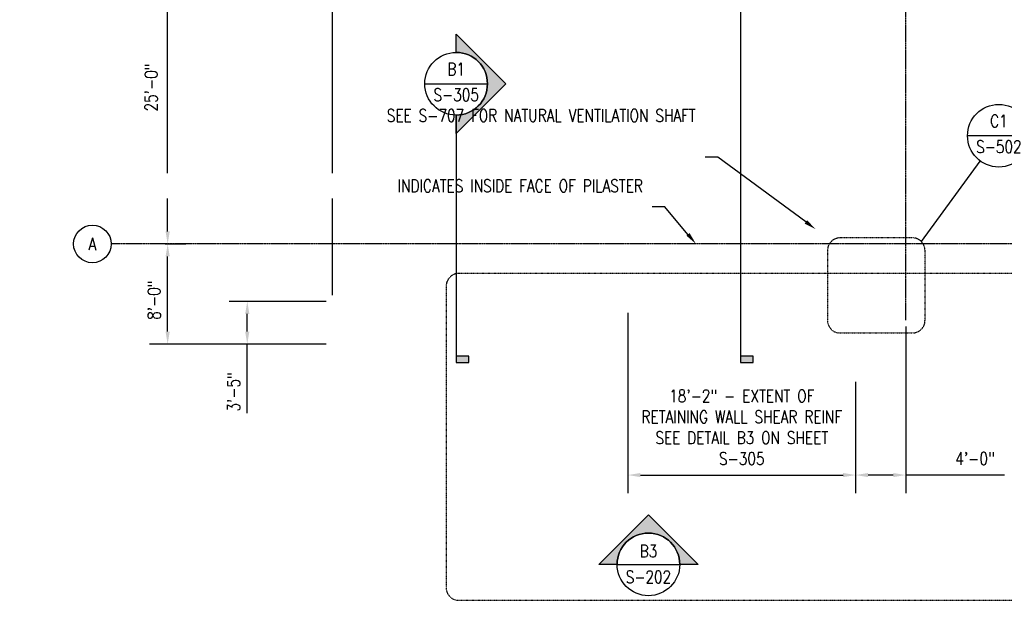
# Model space of a CAD drawing. Header units: inches. Extents: x -19111 to 19111, y -1165 to 819.
# Tile 1 of 78: x -1416 to -474, y -1081 to -524. Entities that reach past the tile are written whole.
import ezdxf
from ezdxf import colors
from ezdxf.entities.mleader import LeaderData, LeaderLine
from ezdxf.enums import TextEntityAlignment as Align
from ezdxf.math import Vec2, Vec3

# ---------------------------------------------------------------- set-up
doc = ezdxf.new("R2010")
doc.units = ezdxf.units.IN
doc.header["$MEASUREMENT"] = 0
doc.linetypes.add('CENTER2', pattern=[1.125, 0.75, -0.125, 0.125, -0.125])
doc.linetypes.add('Dash', pattern=[0.25, 0.125, -0.125])
doc.layers.add('G-ANNO-REFR', color=2, linetype='Continuous', lineweight=35)
doc.layers.add('G-ANNO-SYMB', color=2, linetype='Continuous', lineweight=25)
for name, color, linetype in [('S-ANNO-DIMS', 1, 'Continuous'), ('S-ANNO-NOTE', 2, 'Continuous'), ('S-ANNO-SYMB', 2, 'Continuous'), ('S-ANNO-TEXT', 2, 'Continuous'), ('S-GRID', 1, 'CENTER2'), ('S-GRID-IDEN', 1, 'Continuous')]:
    doc.layers.add(name, color=color, linetype=linetype)
doc.styles.add('AEC_COMN_TITLE', font='romans.shx', dxfattribs={"width": 0.8, "height": 0.1875})
doc.styles.add('Annotative', font='romans.shx', dxfattribs={"width": 0.8, "height": 0.125})
doc.styles.add('Arial', font='romans.shx', dxfattribs={"width": 0.8})
doc.styles.add('ROMANS', font='romans.shx', dxfattribs={"width": 0.8})
doc.dimstyles.new('Annotative', dxfattribs={"dimscale": 0, "dimtxt": 0.125, "dimasz": 0.125, "dimexe": 0.18, "dimexo": 0.0625, "dimgap": 0.09, "dimtad": 1, "dimdec": 3, "dimzin": 3, "dimdsep": 46, "dimlunit": 4, "dimtxsty": 'Annotative', "dimcen": 0.09, "dimclrt": 2, "dimazin": 2, "dimtfac": 1, "dimtdec": 3, "dimtmove": 1, "dimatfit": 3, "dimfxl": 1, "dimtfill": 1, "dimfrac": 2, "dimtolj": 1, "dimtzin": 0, "dimarcsym": 0})

# ---------------------------------------------------------------- blocks, each defined once
blk = doc.blocks.new('Grid - Circle 3_8_-570341-00_SP_Foundation Plan-TO FDN_DOC')
at = {"layer": 'S-GRID-IDEN'}
blk.add_circle((0, 0), 0.1875, dxfattribs=at)
blk = doc.blocks.new('*D14')
at = {"layer": 'Defpoints', "color": 0, "transparency": 16777216}
for p in [(-1283.25, -739.16), (-1274.76, -739.16), (-1116.98, -835.16)]:
    blk.add_point(p, dxfattribs=at)
at = {"layer": 'S-ANNO-DIMS', "color": 0, "lineweight": -2, "transparency": 16777216}
for p, q in [((-1277.25, -739.16), (-1257.48, -739.16)), ((-1274.76, -823.16), (-1274.76, -751.16)), ((-1122.98, -835.16), (-1292.04, -835.16))]:
    blk.add_line(p, q, dxfattribs=at)
at = {"layer": 'S-ANNO-DIMS', "color": 0, "transparency": 16777216}
for points in [[(-1276.76, -751.16), (-1272.76, -751.16), (-1274.76, -739.16)], [(-1276.76, -823.16), (-1272.76, -823.16), (-1274.76, -835.16)]]:
    blk.add_solid(points, dxfattribs=at)
at = {"layer": 'S-ANNO-DIMS', "color": 2, "lineweight": -3, "transparency": 16777216, "insert": (-1293.76, -811.82), "char_height": 12, "width": 49.3115, "attachment_point": 1, "rotation": 90, "line_spacing_factor": 0.983083, "style": 'Annotative'}
blk.add_mtext('\\A1;8\'-0"', dxfattribs=at)
blk = doc.blocks.new('*D13')
at = {"layer": 'Defpoints', "color": 0, "transparency": 16777216}
for p in [(-1274.76, -439.16), (-696.8, -439.16), (-1283.25, -739.16)]:
    blk.add_point(p, dxfattribs=at)
at = {"layer": 'S-ANNO-DIMS', "color": 0, "lineweight": -2, "transparency": 16777216}
blk.add_line((-1274.76, -727.16), (-1274.76, -451.16), dxfattribs=at)
at = {"layer": 'S-ANNO-DIMS', "color": 0, "transparency": 16777216}
for points in [[(-1276.76, -451.16), (-1272.76, -451.16), (-1274.76, -439.16)], [(-1276.76, -727.16), (-1272.76, -727.16), (-1274.76, -739.16)]]:
    blk.add_solid(points, dxfattribs=at)
at = {"layer": 'S-ANNO-DIMS', "color": 2, "lineweight": -3, "transparency": 16777216, "insert": (-1290.55, -589.16), "char_height": 12, "width": 60.1647, "attachment_point": 5, "rotation": 90, "style": 'Annotative', "bg_fill": 3, "box_fill_scale": 1.25, "bg_fill_color": 256, "bg_fill_true_color": 13158600, "bg_fill_transparency": 0}
blk.add_mtext('\\A1;25\'-0"', dxfattribs=at)
blk = doc.blocks.new('*D11')
at = {"layer": 'Defpoints', "color": 0, "transparency": 16777216}
for p in [(-833.98, 63.34), (-833.98, -511.16), (-1116.98, -794.16)]:
    blk.add_point(p, dxfattribs=at)
at = {"layer": 'S-ANNO-DIMS', "color": 0, "lineweight": -2, "transparency": 16777216}
for p, q in [((-1116.98, -788.16), (-1116.98, 80.62)), ((-833.98, -505.16), (-833.98, 80.62)), ((-1104.98, 63.34), (-845.98, 63.34))]:
    blk.add_line(p, q, dxfattribs=at)
at = {"layer": 'S-ANNO-DIMS', "color": 0, "transparency": 16777216}
for points in [[(-1104.98, 65.34), (-1104.98, 61.34), (-1116.98, 63.34)], [(-845.98, 65.34), (-845.98, 61.34), (-833.98, 63.34)]]:
    blk.add_solid(points, dxfattribs=at)
at = {"layer": 'S-ANNO-DIMS', "color": 2, "lineweight": -3, "transparency": 16777216, "insert": (-975.48, 79.13), "char_height": 12, "width": 60.1647, "attachment_point": 5, "style": 'Annotative', "bg_fill": 3, "box_fill_scale": 1.25, "bg_fill_color": 256, "bg_fill_true_color": 13158600, "bg_fill_transparency": 0}
blk.add_mtext('\\A1;23\'-7"', dxfattribs=at)
blk = doc.blocks.new('*D15')
at = {"layer": 'Defpoints', "color": 0, "transparency": 16777216}
for p in [(-1198.52, -794.16), (-1116.98, -794.16), (-1116.98, -835.16)]:
    blk.add_point(p, dxfattribs=at)
at = {"layer": 'S-ANNO-DIMS', "color": 0, "lineweight": -2, "transparency": 16777216}
for p, q in [((-1122.98, -794.16), (-1215.8, -794.16)), ((-1198.52, -823.16), (-1198.52, -806.16)), ((-1122.98, -835.16), (-1215.8, -835.16)), ((-1198.52, -901.24), (-1198.52, -835.16))]:
    blk.add_line(p, q, dxfattribs=at)
at = {"layer": 'S-ANNO-DIMS', "color": 0, "transparency": 16777216}
for points in [[(-1200.52, -806.16), (-1196.52, -806.16), (-1198.52, -794.16)], [(-1200.52, -823.16), (-1196.52, -823.16), (-1198.52, -835.16)]]:
    blk.add_solid(points, dxfattribs=at)
at = {"layer": 'S-ANNO-DIMS', "color": 2, "lineweight": -3, "transparency": 16777216, "insert": (-1217.52, -899.69), "char_height": 12, "width": 41.7676, "attachment_point": 1, "rotation": 90, "line_spacing_factor": 0.983083, "style": 'Annotative'}
blk.add_mtext('\\A1;3\'-5"', dxfattribs=at)
blk = doc.blocks.new('*D22')
at = {"layer": 'Defpoints', "color": 0, "transparency": 16777216}
for p in [(1117.02, 159.34), (-1116.98, -794.16), (1117.02, -794.16)]:
    blk.add_point(p, dxfattribs=at)
at = {"layer": 'S-ANNO-DIMS', "color": 0, "lineweight": -2, "transparency": 16777216}
for p, q in [((-1116.98, -788.16), (-1116.98, 176.62)), ((1117.02, -788.16), (1117.02, 176.62)), ((-1104.98, 159.34), (1105.02, 159.34))]:
    blk.add_line(p, q, dxfattribs=at)
at = {"layer": 'S-ANNO-DIMS', "color": 0, "transparency": 16777216}
for points in [[(-1104.98, 161.34), (-1104.98, 157.34), (-1116.98, 159.34)], [(1105.02, 161.34), (1105.02, 157.34), (1117.02, 159.34)]]:
    blk.add_solid(points, dxfattribs=at)
at = {"layer": 'S-ANNO-DIMS', "color": 2, "lineweight": -3, "transparency": 16777216, "insert": (0.02, 172.49), "char_height": 12, "width": 71.0179, "attachment_point": 5, "style": 'Annotative', "bg_fill": 3, "box_fill_scale": 1.25, "bg_fill_color": 256, "bg_fill_true_color": 13158600, "bg_fill_transparency": 0}
blk.add_mtext('\\A1;186\'-2"', dxfattribs=at)
blk = doc.blocks.new('*D23')
at = {"layer": 'Defpoints', "color": 0, "transparency": 16777216}
for p in [(-1116.98, 110.88), (-612.02, -95.16), (-1116.98, -794.16)]:
    blk.add_point(p, dxfattribs=at)
at = {"layer": 'S-ANNO-DIMS', "color": 0, "lineweight": -2, "transparency": 16777216}
for p, q in [((-1116.98, -788.16), (-1116.98, 128.16)), ((-612.02, -89.16), (-612.02, 128.16)), ((-624.02, 110.88), (-1104.98, 110.88))]:
    blk.add_line(p, q, dxfattribs=at)
at = {"layer": 'S-ANNO-DIMS', "color": 0, "transparency": 16777216}
for points in [[(-1104.98, 112.88), (-1104.98, 108.88), (-1116.98, 110.88)], [(-624.02, 112.88), (-624.02, 108.88), (-612.02, 110.88)]]:
    blk.add_solid(points, dxfattribs=at)
at = {"layer": 'S-ANNO-DIMS', "color": 2, "lineweight": -3, "transparency": 16777216, "insert": (-880.5, 124.02), "char_height": 12, "width": 71.0179, "attachment_point": 5, "style": 'Annotative', "bg_fill": 3, "box_fill_scale": 1.25, "bg_fill_color": 256, "bg_fill_true_color": 13158600, "bg_fill_transparency": 0}
blk.add_mtext('\\A1;42\'-1"', dxfattribs=at)
blk = doc.blocks.new('*U33')
at = {"lineweight": -3}
h = blk.add_hatch(color=256, dxfattribs=at)
edge = h.paths.add_edge_path()
edge.add_line((0, 0.3125), (0, 0.4947))
edge.add_line((0, 0.4947), (0.4947, 0))
edge.add_line((0.4947, 0), (0, -0.4947))
edge.add_line((0, -0.4947), (0, -0.3125))
edge.add_arc((0, 0), 0.3125, 270, 450)
blk.add_hatch(color=256, dxfattribs=at).paths.add_polyline_path([(0, -4.8615), (0, -4.924), (0.125, -4.924), (0.125, -4.8615)])
for p, q in [((0.4947, 0), (0, 0.4947)), ((-0.3125, 0), (0.3125, 0)), ((0, -0.4947), (0.4947, 0))]:
    blk.add_line(p, q, dxfattribs=at)
at = {"linetype": 'Continuous', "lineweight": -3}
blk.add_line((0, -0.3125), (0, -4.924), dxfattribs=at)
at = {"lineweight": -3, "flags": 128}
blk.add_lwpolyline([(0, 0.3125), (0, 0.4947), (0.4947, 0), (0, -0.4947), (0, -0.3125, 1), (0, 0.3125)], format="xyb", close=True, dxfattribs=at)
blk.add_lwpolyline([(0.0156, 0.3125), (0.0156, 0.3125)], dxfattribs=at)
blk.add_lwpolyline([(0.0156, 0.3125), (0.0156, 0.3125)], dxfattribs=at)
blk.add_lwpolyline([(0, -4.8615), (0, -4.924), (0.125, -4.924), (0.125, -4.8615), (0, -4.8615)], close=True, dxfattribs=at)
at = {"lineweight": -3}
blk.add_circle((0, 0), 0.3125, dxfattribs=at)
at = {"linetype": 'Continuous', "lineweight": -3, "style": 'Arial'}
blk.add_attdef('X#', text='', height=0.0938, dxfattribs=at).set_placement((0, 0.0469), align=Align.BOTTOM_CENTER)
blk.add_attdef('X-###', text='', height=0.0938, dxfattribs=at).set_placement((0, -0.0469), align=Align.TOP_CENTER)
blk = doc.blocks.new('Detail Callout AEC')
at = {"color": 0, "linetype": 'ByBlock', "lineweight": -3, "transparency": 16777216}
blk.add_line((0.25, 0), (-0.25, 0), dxfattribs=at)
blk.add_line((0.25, 0), (-0.25, 0), dxfattribs=at)
blk.add_circle((0, 0), 0.25, dxfattribs=at)
blk.add_circle((0, 0), 0.25, dxfattribs=at)
at = {"color": 0, "linetype": 'ByBlock', "lineweight": -3, "transparency": 16777216, "style": 'AEC_COMN_TITLE'}
for tag, p in [('VIEWNUMBER', (0, 0.0508)), ('VIEWNUMBER', (0, 0.0508)), ('SHEETNUMBER', (0, -0.1263)), ('SHEETNUMBER', (0, -0.1263))]:
    blk.add_attdef(tag, text='', height=0.0938, dxfattribs=at).set_placement(p, align=Align.CENTER)
blk = doc.blocks.new('*U34')
at = {"lineweight": -3}
h = blk.add_hatch(color=256, dxfattribs=at)
edge = h.paths.add_edge_path()
edge.add_line((-0.3125, 0), (-0.4947, 0))
edge.add_line((-0.4947, 0), (0, 0.4947))
edge.add_line((0, 0.4947), (0.4947, 0))
edge.add_line((0.4947, 0), (0.3125, 0))
edge.add_arc((0, 0), 0.3125, 0, 180)
for p, q in [((0, 0.4947), (-0.4947, 0)), ((0.4947, 0), (0, 0.4947)), ((-0.3125, 0), (0.3125, 0))]:
    blk.add_line(p, q, dxfattribs=at)
at = {"lineweight": -3, "flags": 128}
blk.add_lwpolyline([(-0.3125, 0), (-0.4947, 0), (0, 0.4947), (0.4947, 0), (0.3125, 0, 1), (-0.3125, 0)], format="xyb", close=True, dxfattribs=at)
blk.add_lwpolyline([(-0.3125, 0.0156), (-0.3125, 0.0156)], dxfattribs=at)
blk.add_lwpolyline([(-0.3125, 0.0156), (-0.3125, 0.0156)], dxfattribs=at)
at = {"lineweight": -3}
blk.add_circle((0, 0), 0.3125, dxfattribs=at)
at = {"linetype": 'Continuous', "lineweight": -3, "style": 'Arial'}
blk.add_attdef('X#', text='', height=0.0938, dxfattribs=at).set_placement((0, 0.0469), align=Align.BOTTOM_CENTER)
blk.add_attdef('X-###', text='', height=0.0938, dxfattribs=at).set_placement((0, -0.0469), align=Align.TOP_CENTER)
blk = doc.blocks.new('*D45')
at = {"layer": 'Defpoints', "color": 0, "transparency": 16777216}
for p in [(-833.98, -799.16), (-615.98, -865.16), (-615.98, -960.54)]:
    blk.add_point(p, dxfattribs=at)
at = {"layer": 'S-ANNO-DIMS', "color": 0, "lineweight": -2, "transparency": 16777216}
for p, q in [((-833.98, -805.16), (-833.98, -977.82)), ((-615.98, -871.16), (-615.98, -977.82)), ((-821.98, -960.54), (-627.98, -960.54))]:
    blk.add_line(p, q, dxfattribs=at)
at = {"layer": 'S-ANNO-DIMS', "color": 0, "transparency": 16777216}
for points in [[(-821.98, -958.54), (-821.98, -962.54), (-833.98, -960.54)], [(-627.98, -958.54), (-627.98, -962.54), (-615.98, -960.54)]]:
    blk.add_solid(points, dxfattribs=at)
at = {"layer": 'S-ANNO-DIMS', "color": 2, "transparency": 16777216, "insert": (-724.98, -914.76), "char_height": 12, "width": 213.7833, "attachment_point": 5, "style": 'Annotative'}
blk.add_mtext('\\A1;18\'-2" - EXTENT OF RETAINING WALL SHEAR REINF SEE DETAIL B3 ON SHEET S-305', dxfattribs=at)
blk = doc.blocks.new('*D46')
at = {"layer": 'Defpoints', "color": 0, "transparency": 16777216}
for p in [(-567.98, -812.25), (-615.98, -865.16), (-615.98, -960.54)]:
    blk.add_point(p, dxfattribs=at)
at = {"layer": 'S-ANNO-DIMS', "color": 0, "lineweight": -2, "transparency": 16777216}
for p, q in [((-567.98, -818.25), (-567.98, -977.82)), ((-615.98, -871.16), (-615.98, -977.82)), ((-579.98, -960.54), (-603.98, -960.54)), ((-473.5, -960.54), (-567.98, -960.54))]:
    blk.add_line(p, q, dxfattribs=at)
at = {"layer": 'S-ANNO-DIMS', "color": 0, "transparency": 16777216}
for points in [[(-603.98, -958.54), (-603.98, -962.54), (-615.98, -960.54)], [(-579.98, -958.54), (-579.98, -962.54), (-567.98, -960.54)]]:
    blk.add_solid(points, dxfattribs=at)
at = {"layer": 'S-ANNO-DIMS', "color": 2, "lineweight": -3, "transparency": 16777216, "insert": (-501.57, -944.76), "char_height": 12, "width": 94.8766, "attachment_point": 5, "style": 'Annotative', "bg_fill": 3, "box_fill_scale": 1.25, "bg_fill_color": 256, "bg_fill_true_color": 13158600, "bg_fill_transparency": 0}
blk.add_mtext('\\A1;4\'-0"', dxfattribs=at)
blk = doc.blocks.new('*U54')
at = {"lineweight": -3}
h = blk.add_hatch(color=256, dxfattribs=at)
edge = h.paths.add_edge_path()
edge.add_line((0, 0.3125), (0, 0.4947))
edge.add_line((0, 0.4947), (0.4947, 0))
edge.add_line((0.4947, 0), (0, -0.4947))
edge.add_line((0, -0.4947), (0, -0.3125))
edge.add_arc((0, 0), 0.3125, 270, 450)
blk.add_hatch(color=256, dxfattribs=at).paths.add_polyline_path([(0, -2.7195), (0, -2.782), (0.125, -2.782), (0.125, -2.7195)])
for p, q in [((0.4947, 0), (0, 0.4947)), ((-0.3125, 0), (0.3125, 0)), ((0, -0.4947), (0.4947, 0))]:
    blk.add_line(p, q, dxfattribs=at)
at = {"linetype": 'Continuous', "lineweight": -3}
blk.add_line((0, -0.3125), (0, -2.782), dxfattribs=at)
at = {"lineweight": -3, "flags": 128}
blk.add_lwpolyline([(0, 0.3125), (0, 0.4947), (0.4947, 0), (0, -0.4947), (0, -0.3125, 1), (0, 0.3125)], format="xyb", close=True, dxfattribs=at)
blk.add_lwpolyline([(0.0156, 0.3125), (0.0156, 0.3125)], dxfattribs=at)
blk.add_lwpolyline([(0.0156, 0.3125), (0.0156, 0.3125)], dxfattribs=at)
blk.add_lwpolyline([(0, -2.7195), (0, -2.782), (0.125, -2.782), (0.125, -2.7195), (0, -2.7195)], close=True, dxfattribs=at)
at = {"lineweight": -3}
blk.add_circle((0, 0), 0.3125, dxfattribs=at)
at = {"linetype": 'Continuous', "lineweight": -3, "style": 'Arial'}
blk.add_attdef('X#', text='', height=0.0938, dxfattribs=at).set_placement((0, 0.0469), align=Align.BOTTOM_CENTER)
blk.add_attdef('X-###', text='', height=0.0938, dxfattribs=at).set_placement((0, -0.0469), align=Align.TOP_CENTER)

msp = doc.modelspace()

# ---------------------------------------------------------------- linework, layer by layer
at = {"layer": 'S-ANNO-SYMB', "lineweight": -3}
msp.add_line((-553.0407, -736.8461), (-496.5458, -659.6793), dxfattribs=at)
at = {"layer": 'S-ANNO-SYMB', "linetype": 'Dash', "lineweight": -3}
for points in [[(-630.8879, -824.3984), (-561.526, -824.3984, 0.41421356), (-549.526, -812.3984), (-549.526, -745.3314, 0.41421356), (-561.526, -733.3314), (-630.8879, -733.3314, 0.41421356), (-642.8879, -745.3314), (-642.8879, -812.3984, 0.41421356)], [(-11.8472, -1068.5288), (-11.8472, -779.4306, 0.41421356), (-23.8472, -767.4306), (-996.0449, -767.4306, 0.41421356), (-1008.0449, -779.4306), (-1008.0449, -1068.5288, 0.41421356), (-996.0449, -1080.5288), (-23.8472, -1080.5288, 0.41421356)]]:
    msp.add_lwpolyline(points, format="xyb", close=True, dxfattribs=at)
at = {"layer": 'S-GRID', "lineweight": -3}
for p, q in [((-567.9843, -812.2511), (-567.9843, 197.1832)), ((616.0157, -739.1635), (-1328.8097, -739.1635))]:
    msp.add_line(p, q, dxfattribs=at)

# ---------------------------------------------------------------- block references
at = {"layer": 'G-ANNO-SYMB'}
ref = msp.add_blockref('*U34', (-814.357, -1046.082), dxfattribs=dict(at, xscale=96, yscale=96, zscale=96))
ref.add_attrib('VIEWNUMBER', 'B3', dxfattribs={"layer": '0', "color": 1, "linetype": 'ByBlock', "lineweight": -2, "transparency": 16777216, "height": 12, "style": 'ROMANS', "width": 0.796875}).set_placement((-814.357, -1042.9246), align=Align.BOTTOM_CENTER)
ref.add_attrib('SHEETNUMBER', 'S-202', dxfattribs={"layer": '0', "color": 1, "linetype": 'ByBlock', "lineweight": -2, "transparency": 16777216, "height": 12, "style": 'ROMANS', "width": 0.796875}).set_placement((-814.357, -1067.7644), align=Align.BOTTOM_CENTER)
at = {"layer": 'S-GRID-IDEN', "lineweight": -3, "xscale": 95.99999999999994, "yscale": 95.99999999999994, "zscale": 95.99999999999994, "rotation": 89.9999999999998}
msp.add_blockref('Grid - Circle 3_8_-570341-00_SP_Foundation Plan-TO FDN_DOC', (-1346.8097, -739.1635), dxfattribs=at)

# ---------------------------------------------------------------- texts
at = {"layer": 'S-ANNO-NOTE', "lineweight": -3, "insert": (-1346.8097, -739.1635), "char_height": 12, "width": 12.319746, "attachment_point": 5, "style": 'Annotative'}
msp.add_mtext('A', dxfattribs=at)

# ---------------------------------------------------------------- dimensions: what is measured, and where the dimension line sits
at = {"layer": 'S-ANNO-DIMS', "lineweight": -3}
dim = msp.add_linear_dim(base=(-1274.7625, -739.1635), p1=(-1116.9843, -835.1635), p2=(-1283.2477, -739.1635), angle=90, dimstyle='Annotative', override={"dimgap": 0.03125, "dimpost": '\\X', "dimtfill": 0}, dxfattribs=at)
dim.commit()
dim.dimension.update_dxf_attribs({"geometry": '*D14', "text_midpoint": (-1274.7625, -787.1635), "dimtype": 160})
at = {"layer": 'S-ANNO-DIMS'}
dim = msp.add_linear_dim(base=(-615.9843, -960.5413), p1=(-833.9843, -799.1567), p2=(-615.9843, -865.1635), angle=180, text='18\'-2" - EXTENT OF RETAINING WALL SHEAR REINF SEE DETAIL B3 ON SHEET S-305', dimstyle='Annotative', override={"dimpost": '\\X', "dimtfill": 0}, dxfattribs=at)
dim.commit()
dim.dimension.update_dxf_attribs({"geometry": '*D45', "text_midpoint": (-724.9843, -960.5413), "dimtype": 160})

# ---------------------------------------------------------------- next in the draw order: dimensions: what is measured, and where the dimension line sits
at = {"layer": 'S-ANNO-DIMS', "lineweight": -3}
dim = msp.add_linear_dim(base=(-1274.7625, -439.1635), p1=(-1283.2477, -739.1635), p2=(-696.7955, -439.1635), angle=90, dimstyle='Annotative', override={"dimpost": '\\X', "dimse1": 1, "dimse2": 1}, dxfattribs=at)
dim.commit()
dim.dimension.update_dxf_attribs({"geometry": '*D13', "text_midpoint": (-1290.5453, -589.1635)})
dim = msp.add_linear_dim(base=(-615.9843, -960.5413), p1=(-567.9843, -812.2511), p2=(-615.9843, -865.1635), angle=180, text='4\'-0"', dimstyle='Annotative', override={"dimpost": '\\X'}, dxfattribs=at)
dim.commit()
dim.dimension.update_dxf_attribs({"geometry": '*D46', "text_midpoint": (-501.5693, -960.5413), "dimtype": 160})

# ---------------------------------------------------------------- next in the draw order: dimensions: what is measured, and where the dimension line sits
dim = msp.add_linear_dim(base=(-833.9843, 63.3437), p1=(-1116.9843, -794.1635), p2=(-833.9843, -511.1635), dimstyle='Annotative', override={"dimpost": '\\X'}, dxfattribs=at)
dim.commit()
dim.dimension.update_dxf_attribs({"geometry": '*D11', "text_midpoint": (-975.4843, 79.1266)})

# ---------------------------------------------------------------- next in the draw order: dimensions: what is measured, and where the dimension line sits
dim = msp.add_linear_dim(base=(-1198.5193, -794.1635), p1=(-1116.9843, -835.1635), p2=(-1116.9843, -794.1635), angle=90, dimstyle='Annotative', override={"dimgap": 0.03125, "dimpost": '\\X', "dimtfill": 0}, dxfattribs=at)
dim.commit()
dim.dimension.update_dxf_attribs({"geometry": '*D15', "text_midpoint": (-1198.5193, -878.8074), "dimtype": 160})

# ---------------------------------------------------------------- next in the draw order: dimensions: what is measured, and where the dimension line sits
dim = msp.add_linear_dim(base=(1117.0157, 159.3437), p1=(-1116.9843, -794.1635), p2=(1117.0157, -794.1635), dimstyle='Annotative', override={"dimgap": 0.0625, "dimpost": '\\X'}, dxfattribs=at)
dim.commit()
dim.dimension.update_dxf_attribs({"geometry": '*D22', "text_midpoint": (0.0157, 159.3437), "dimtype": 160})

# ---------------------------------------------------------------- next in the draw order: block references
at = {"layer": 'G-ANNO-REFR', "lineweight": -3}
ref = msp.add_blockref('Detail Callout AEC', (-478.8242, -635.4731), dxfattribs=dict(at, xscale=119.9997600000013, yscale=119.9997600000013, zscale=119.9997600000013))
ref.add_attrib('VIEWNUMBER', 'C1', dxfattribs={"layer": 'S-ANNO-TEXT', "color": 1, "transparency": 16777216, "height": 12, "style": 'ROMANS', "width": 0.8}).set_placement((-478.8242, -630.9731), align=Align.BOTTOM_CENTER)
ref.add_attrib('SHEETNUMBER', 'S-502', dxfattribs={"layer": 'S-ANNO-TEXT', "color": 1, "transparency": 16777216, "height": 12, "style": 'ROMANS', "width": 0.8}).set_placement((-478.8242, -651.983), align=Align.CENTER)

# ---------------------------------------------------------------- next in the draw order: dimensions: what is measured, and where the dimension line sits
at = {"layer": 'S-ANNO-DIMS', "lineweight": -3}
dim = msp.add_linear_dim(base=(-1116.9843, 110.8767), p1=(-612.0157, -95.1635), p2=(-1116.9843, -794.1635), angle=180, dimstyle='Annotative', override={"dimgap": 0.0625, "dimpost": '\\X'}, dxfattribs=at)
dim.commit()
dim.dimension.update_dxf_attribs({"geometry": '*D23', "text_midpoint": (-880.5, 110.8767), "dimtype": 160})

# ---------------------------------------------------------------- next in the draw order: block references
at = {"layer": 'G-ANNO-SYMB', "lineweight": -3}
ref = msp.add_blockref('*U33', (-726.2078, -380.0883), dxfattribs=dict(at, xscale=96, yscale=96, zscale=96))
ref.add_attrib('X-###', 'S-305', dxfattribs={"layer": 'S-ANNO-SYMB', "color": 1, "linetype": 'Continuous', "lineweight": -2, "height": 12, "style": 'ROMANS', "width": 0.8}).set_placement((-726.2078, -384.5883), align=Align.TOP_CENTER)
ref.add_attrib('X#', 'B3', dxfattribs={"layer": 'S-ANNO-TEXT', "color": 1, "linetype": 'Continuous', "lineweight": -2, "height": 12, "style": 'ROMANS', "width": 0.8}).set_placement((-726.2078, -375.5883), align=Align.BOTTOM_CENTER)

# ---------------------------------------------------------------- next in the draw order: leaders
at = {"layer": 'S-ANNO-NOTE', "lineweight": -3}
ml = msp.add_multileader_mtext('Standard', dxfattribs=at)
ml.set_content('SEE S-707 FOR NATURAL VENTILATION SHAFT', color=2, style='Annotative')
ml.set_leader_properties(color=1)
ml.build(insert=Vec2(0, 0))
ml.multileader.update_dxf_attribs({"text_right_attachment_type": 3, "dogleg_length": 0.125, "arrow_head_size": 12, "scale": 96})
ctx = ml.context
ctx.base_point, ctx.scale, ctx.char_height, ctx.arrow_head_size, ctx.landing_gap_size, ctx.plane_origin = Vec3(-930.2838, -616.1137), 96, 12, 12, 9, Vec3(-552.3461, -631.7189)
ctx.right_attachment, ctx.text_align_type = 3, 2
notes = []
notes.append((ctx, [(0, (1, 1, 0), (-748.0552, -656.1137), (-1, 0), 12, [(0, [(-653.9843, -725.1635)], 0, [])])]))
ctx.mtext.insert, ctx.mtext.width, ctx.mtext.defined_height, ctx.mtext.alignment, ctx.mtext.flow_direction = Vec3(-769.0552, -610.1137), 181.730999, 21, 3, 5
for ctx, leaders in notes:
    for number, flags, end, landing, length, lines in leaders:
        leader = LeaderData()
        leader.index, (leader.has_last_leader_line, leader.has_dogleg_vector, leader.attachment_direction) = number, flags
        leader.last_leader_point, leader.dogleg_vector, leader.dogleg_length = Vec3(end), Vec3(landing), length
        for number, points, colour, breaks in lines:
            line = LeaderLine()
            line.index, line.vertices, line.color, line.breaks = number, Vec3.list(points), colors.encode_raw_color(colour), breaks
            leader.lines.append(line)
        ctx.leaders.append(leader)

# ---------------------------------------------------------------- next in the draw order: leaders
ml = msp.add_multileader_mtext('Standard', dxfattribs=at)
ml.set_content('INDICATES INSIDE FACE OF PILASTER', color=2, style='Annotative')
ml.set_leader_properties(color=1)
ml.build(insert=Vec2(0, 0))
ml.multileader.update_dxf_attribs({"text_right_attachment_type": 3, "dogleg_length": 0.125, "arrow_head_size": 12, "scale": 96})
ctx = ml.context
ctx.base_point, ctx.scale, ctx.char_height, ctx.arrow_head_size, ctx.landing_gap_size, ctx.plane_origin = Vec3(-961.6888, -683.4271), 96, 12, 12, 9, Vec3(-589.5305, -710.8195)
ctx.right_attachment, ctx.text_align_type = 3, 2
notes = []
notes.append((ctx, [(0, (1, 1, 0), (-798.6602, -703.4271), (-1, 0), 12, [(0, [(-768.8061, -739.1635)], 0, [])])]))
ctx.mtext.insert, ctx.mtext.width, ctx.mtext.defined_height, ctx.mtext.alignment, ctx.mtext.flow_direction = Vec3(-819.6602, -677.4271), 136.451106, 21, 3, 5
ctx.mtext.has_bg_fill, ctx.mtext.bg_color, ctx.mtext.bg_scale_factor, ctx.mtext.bg_transparency, ctx.mtext.use_window_bg_color = 1, -1027028792, 1.5, 0, 1
for ctx, leaders in notes:
    for number, flags, end, landing, length, lines in leaders:
        leader = LeaderData()
        leader.index, (leader.has_last_leader_line, leader.has_dogleg_vector, leader.attachment_direction) = number, flags
        leader.last_leader_point, leader.dogleg_vector, leader.dogleg_length = Vec3(end), Vec3(landing), length
        for number, points, colour, breaks in lines:
            line = LeaderLine()
            line.index, line.vertices, line.color, line.breaks = number, Vec3.list(points), colors.encode_raw_color(colour), breaks
            leader.lines.append(line)
        ctx.leaders.append(leader)

# ---------------------------------------------------------------- next in the draw order: block references
at = {"layer": 'G-ANNO-SYMB', "lineweight": -3}
ref = msp.add_blockref('*U54', (-998.4807, -585.7137), dxfattribs=dict(at, xscale=96, yscale=96, zscale=96))
ref.add_attrib('X-###', 'S-305', dxfattribs={"layer": 'S-ANNO-SYMB', "color": 1, "linetype": 'Continuous', "lineweight": -2, "height": 12, "style": 'ROMANS', "width": 0.8}).set_placement((-998.4807, -590.2137), align=Align.TOP_CENTER)
ref.add_attrib('X#', 'B1', dxfattribs={"layer": 'S-ANNO-TEXT', "color": 1, "linetype": 'Continuous', "lineweight": -2, "height": 12, "style": 'ROMANS', "width": 0.8}).set_placement((-998.4807, -581.2137), align=Align.BOTTOM_CENTER)

doc.saveas('drawing.dxf')
